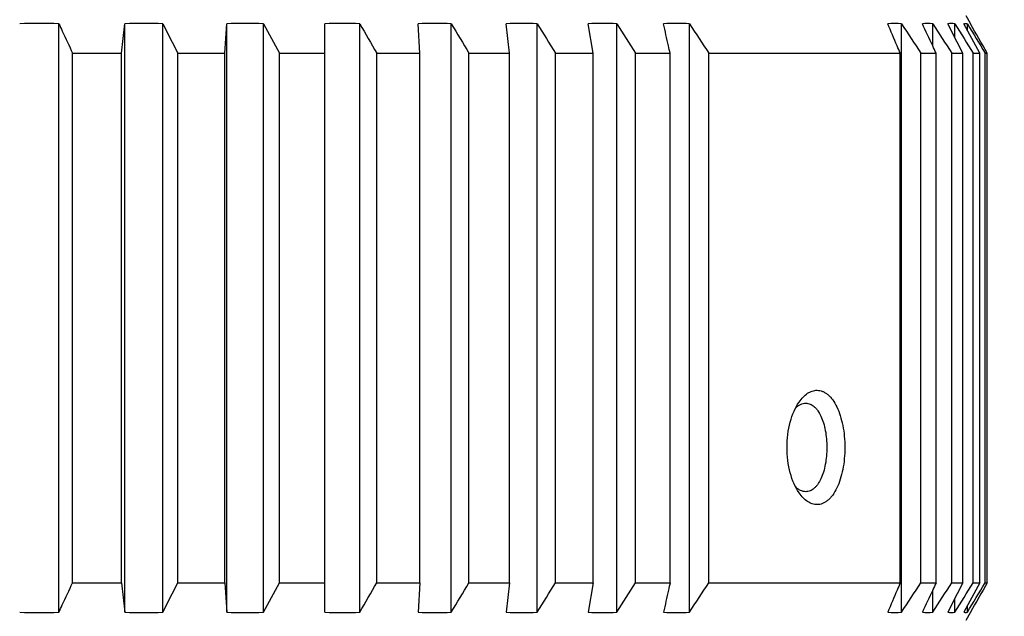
# Model space of a CAD drawing. Header units: millimetres. Extents: x 115 to 346, y 101 to 237.
# Tile 7 of 15: x 164 to 194, y 134 to 153. Entities that reach past the tile are written whole.
import ezdxf

# ---------------------------------------------------------------- set-up
doc = ezdxf.new("R2010")
doc.units = ezdxf.units.MM
doc.header["$LTSCALE"] = 23.1
doc.header["$PDMODE"] = 3
doc.header["$PDSIZE"] = 8
doc.layers.get('0').update_dxf_attribs({"linetype": 'CONTINUOUS'})
doc.layers.get('Defpoints').update_dxf_attribs({"linetype": 'CONTINUOUS'})
doc.layers.add('02___PRT_ALL_AXES', color=7, linetype='CONTINUOUS')
doc.styles.get("Standard").update_dxf_attribs({"font": 'txt', "width": 0.6})
doc.dimstyles.new('DIMSTYLE_1', dxfattribs={"dimtxt": 3.5, "dimasz": 3, "dimexe": 1.5, "dimexo": 0.8, "dimgap": 0.875, "dimtad": 1, "dimlfac": 0.75, "dimdsep": 46, "dimtxsty": 'STANDARD', "dimblk": '_FILLED', "dimblk1": '_FILLED', "dimblk2": '_FILLED', "dimcen": 0.09, "dimadec": 3, "dimazin": 2, "dimtp": 0.001, "dimtm": 0.001, "dimtfac": 1, "dimtofl": 0, "dimtmove": 0, "dimatfit": 3, "dimldrblk": '_FILLED', "dimfxl": 1, "dimtolj": 1, "dimarcsym": 0})

# ---------------------------------------------------------------- blocks, each defined once
blk = doc.blocks.new('_FILLED')
at = {"color": 0, "linetype": 'ByBlock'}
blk.add_solid([(0, 0), (-1, 0.167), (-1, -0.167)], dxfattribs=at)
blk = doc.blocks.new('*D1')
at = {"color": 0, "linetype": 'Continuous', "lineweight": -2}
for p, q in [((193.547, 221.284), (214.853, 221.284)), ((213.353, 116.688), (213.353, 218.284)), ((193.814, 113.688), (214.853, 113.688))]:
    blk.add_line(p, q, dxfattribs=at)
at = {"layer": 'Defpoints', "color": 0}
for p in [(192.747, 221.284), (213.353, 221.284), (193.014, 113.688)]:
    blk.add_point(p, dxfattribs=at)
at = {"color": 0, "lineweight": -2, "xscale": 3, "yscale": 3, "zscale": 3}
for p, rotation in [((213.353, 221.284), 90), ((213.353, 113.688), 270)]:
    blk.add_blockref('_FILLED', p, dxfattribs=dict(at, rotation=rotation))
at = {"color": 0, "insert": (202.561, 167.486), "char_height": 3.5, "attachment_point": 2, "rotation": 90, "line_spacing_factor": 0.9}
blk.add_mtext('\\A1;Max:98.2\\PMin:80.2', dxfattribs=at)

msp = doc.modelspace()

# ---------------------------------------------------------------- linework, layer by layer
at = {"layer": '02___PRT_ALL_AXES', "linetype": 'Continuous'}
for p, q in [((192.8814, 152.7899), (192.7475, 153.0218)), ((164.7271, 134.5948), (164.7271, 152.7821)), ((166.6587, 151.8671), (166.7635, 152.7821)), ((166.7635, 134.5948), (166.7635, 152.7821)), ((167.9389, 134.5948), (167.9389, 152.7821)), ((169.859, 151.8671), (169.9116, 152.7821)), ((169.9116, 134.5948), (169.9116, 152.7821)), ((171.0452, 134.5948), (171.0452, 152.7821)), ((172.9392, 134.5948), (172.9392, 152.7821)), ((174.0224, 134.5948), (174.0224, 152.7821)), ((175.8758, 151.8671), (175.8232, 152.7821)), ((176.8479, 134.5948), (176.8479, 152.7821)), ((178.6466, 151.8671), (178.5419, 152.7821)), ((179.5, 134.5948), (179.5, 152.7821)), ((181.2304, 151.8671), (181.0743, 152.7821)), ((181.9588, 134.5948), (181.9588, 152.7821)), ((184.2053, 134.5948), (184.2053, 152.7821)), ((190.7548, 134.5948), (190.7548, 152.7821)), ((191.7206, 152.088), (191.7206, 152.7821)), ((192.3999, 152.3525), (192.3999, 152.7821)), ((192.7877, 152.5805), (192.7877, 152.7821)), ((192.8808, 152.7821), (192.8808, 152.7909)), ((165.1536, 135.5098), (165.1536, 151.8671)), ((165.1536, 151.8671), (166.6587, 151.8671)), ((166.6587, 135.5098), (166.6587, 151.8671)), ((168.401, 135.5098), (168.401, 151.8671)), ((168.401, 151.8671), (169.859, 151.8671)), ((169.859, 135.5098), (169.859, 151.8671)), ((171.5393, 135.5098), (171.5393, 151.8671)), ((171.5393, 151.8671), (172.9392, 151.8671)), ((174.5448, 135.5098), (174.5448, 151.8671)), ((174.5448, 151.8671), (175.8758, 151.8671)), ((175.8758, 135.5098), (175.8758, 151.8671)), ((177.3946, 151.8671), (178.6466, 151.8671)), ((177.3946, 135.5098), (177.3946, 151.8671)), ((178.6466, 135.5098), (178.6466, 151.8671)), ((180.0669, 151.8671), (181.2304, 151.8671)), ((180.0669, 135.5098), (180.0669, 151.8671)), ((181.2304, 135.5098), (181.2304, 151.8671)), ((182.5414, 151.8671), (183.6076, 151.8671)), ((182.5414, 135.5098), (182.5414, 151.8671)), ((183.6076, 135.5098), (183.6076, 151.8671)), ((184.7994, 151.8671), (190.7147, 151.8671)), ((184.7994, 135.5098), (184.7994, 151.8671)), ((190.7147, 135.5098), (190.7147, 151.8671)), ((191.3488, 151.8671), (191.8234, 151.8671)), ((191.3488, 135.5098), (191.3488, 151.8671)), ((191.8234, 135.5098), (191.8234, 151.8671)), ((192.3033, 151.8671), (192.6448, 151.8671)), ((192.3033, 135.5098), (192.3033, 151.8671)), ((192.6448, 135.5098), (192.6448, 151.8671)), ((192.9668, 151.8671), (193.1728, 151.8671)), ((192.9668, 135.5098), (192.9668, 151.8671)), ((193.1728, 135.5098), (193.1728, 151.8671)), ((193.3344, 151.8671), (193.4032, 151.8671)), ((193.3344, 135.5098), (193.3344, 151.8671)), ((193.4032, 135.5098), (193.4032, 151.8671)), ((165.1536, 135.5098), (166.6587, 135.5098)), ((166.6587, 135.5098), (166.7635, 134.5948)), ((168.401, 135.5098), (169.859, 135.5098)), ((169.859, 135.5098), (169.9116, 134.5948)), ((171.5393, 135.5098), (172.9392, 135.5098)), ((174.5448, 135.5098), (175.8758, 135.5098)), ((175.8758, 135.5098), (175.8232, 134.5948)), ((177.3946, 135.5098), (178.6466, 135.5098)), ((178.6466, 135.5098), (178.5419, 134.5948)), ((180.0669, 135.5098), (181.2304, 135.5098)), ((181.2304, 135.5098), (181.0743, 134.5948)), ((182.5414, 135.5098), (183.6076, 135.5098)), ((184.7994, 135.5098), (190.7147, 135.5098)), ((191.3488, 135.5098), (191.8234, 135.5098)), ((192.3033, 135.5098), (192.6448, 135.5098)), ((192.9668, 135.5098), (193.1728, 135.5098)), ((193.3344, 135.5098), (193.4032, 135.5098)), ((191.7206, 134.5948), (191.7206, 135.289)), ((192.3999, 134.5948), (192.3999, 135.0245)), ((192.7877, 134.5948), (192.7877, 134.7964)), ((192.7475, 134.3551), (192.8814, 134.5871)), ((192.8808, 134.5948), (192.8808, 134.5861))]:
    msp.add_line(p, q, dxfattribs=at)
for centre, radius, start, end in [((164.123, 131.8745), 20.9164, 88.34497, 91.65503), ((167.3512, 132.9945), 19.7964, 88.29881, 91.70119), ((170.4784, 134.3752), 18.4157, 88.23621, 91.76379), ((173.4808, 135.9747), 16.8162, 88.15427, 91.84573), ((176.3356, 137.7444), 15.0465, 88.04879, 91.95121), ((179.021, 139.6305), 13.1604, 87.91372, 92.08628), ((181.5165, 141.5839), 11.207, 87.73849, 92.26151), ((183.8033, 143.529), 9.2619, 87.51232, 92.48768), ((190.5409, 150.1647), 2.6261, 85.32794, 94.67206), ((191.5587, 151.2858), 1.5051, 83.82592, 96.17408), ((192.2913, 152.111), 0.6799, 80.8085, 99.1915), ((164.123, 155.5025), 20.9164, 268.34497, 271.65503), ((167.3512, 154.3825), 19.7964, 268.29881, 271.70119), ((170.4784, 153.0018), 18.4157, 268.23621, 271.76379), ((173.4808, 151.4023), 16.8162, 268.15427, 271.84573), ((176.3356, 149.6326), 15.0465, 268.04879, 271.95121), ((179.021, 147.7464), 13.1604, 267.91372, 272.08628), ((181.5165, 145.7931), 11.207, 267.73849, 272.26151), ((183.8033, 143.848), 9.2619, 267.51232, 272.48768), ((190.5409, 137.2122), 2.6261, 265.32794, 274.67206), ((191.5587, 136.0911), 1.5051, 263.82592, 276.17408), ((192.2913, 135.266), 0.6799, 260.8085, 279.1915)]:
    msp.add_arc(centre, radius, start, end, dxfattribs=at)
for points, knots in [([(164.7271, 152.7821), (164.7627, 152.7059), (164.905, 152.401), (165.0472, 152.096), (165.1536, 151.8671)], [0, 0, 0, 0, 0.2499519, 1, 1, 1, 1]), ([(183.6076, 151.8671), (183.5905, 151.9434), (183.5218, 152.2484), (183.453, 152.5534), (183.4013, 152.7821)], [0, 0, 0, 0, 0.2500976, 1, 1, 1, 1]), ([(190.7147, 151.8671), (190.6824, 151.9434), (190.5534, 152.2485), (190.4241, 152.5535), (190.327, 152.7821)], [0, 0, 0, 0, 0.2500578, 1, 1, 1, 1]), ([(191.8234, 151.8671), (191.7879, 151.9434), (191.6459, 152.2485), (191.5037, 152.5535), (191.3968, 152.7821)], [0, 0, 0, 0, 0.2500477, 1, 1, 1, 1]), ([(187.5884, 141.0903), (187.6266, 141.1458), (187.7067, 141.2456), (187.845, 141.3637), (187.9702, 141.4266), (188.0705, 141.4511), (188.12, 141.4552), (188.1445, 141.4551)], [0, 0, 0, 0, 0.2929668, 0.5529637, 0.7849764, 0.8938306, 1, 1, 1, 1]), ([(188.1445, 141.4551), (188.1735, 141.4552), (188.2323, 141.4494), (188.3187, 141.4236), (188.4024, 141.3809), (188.4828, 141.3221), (188.5592, 141.2478), (188.6586, 141.1245), (188.7676, 140.9337), (188.8698, 140.6663), (188.9453, 140.3619), (188.9915, 140.0318), (189.007, 139.6885), (188.9915, 139.3452), (188.9453, 139.0151), (188.8698, 138.7107), (188.7676, 138.4433), (188.6586, 138.2525), (188.5592, 138.1292), (188.4828, 138.0548), (188.4024, 137.996), (188.3187, 137.9534), (188.2323, 137.9276), (188.1735, 137.9218), (188.1445, 137.9218)], [0, 0, 0, 0, 0.0204765, 0.0413686, 0.0632055, 0.086424, 0.1113464, 0.1381794, 0.1978405, 0.2653364, 0.3395039, 0.4184912, 0.5, 0.5815088, 0.6604961, 0.7346636, 0.8021595, 0.8618206, 0.8886536, 0.9135759, 0.9367946, 0.9586314, 0.9795235, 1, 1, 1, 1]), ([(187.5884, 138.2867), (187.5278, 138.3743), (187.4203, 138.5751), (187.3054, 138.9127), (187.2332, 139.2903), (187.2087, 139.6885), (187.2332, 140.0867), (187.3054, 140.4643), (187.4203, 140.8019), (187.5279, 141.0026), (187.5884, 141.0903)], [0, 0, 0, 0, 0.1087473, 0.2308966, 0.3628641, 0.5000002, 0.6371363, 0.7691038, 0.8912529, 1, 1, 1, 1]), ([(187.4764, 140.902), (187.5006, 140.926), (187.5502, 140.9688), (187.631, 141.018), (187.7139, 141.0482), (187.7705, 141.0551), (187.798, 141.0551)], [0, 0, 0, 0, 0.2796708, 0.5360784, 0.7738488, 1, 1, 1, 1]), ([(187.798, 141.0551), (187.8204, 141.0551), (187.8656, 141.0507), (187.9318, 141.0305), (187.9959, 140.9972), (188.0572, 140.9513), (188.1152, 140.8933), (188.1904, 140.7973), (188.2723, 140.6491), (188.3488, 140.4422), (188.4048, 140.2072), (188.439, 139.9528), (188.4505, 139.6885), (188.439, 139.4242), (188.4048, 139.1698), (188.3488, 138.9348), (188.2723, 138.7278), (188.1904, 138.5797), (188.1152, 138.4837), (188.0572, 138.4257), (187.9959, 138.3798), (187.9318, 138.3465), (187.8656, 138.3263), (187.8204, 138.3218), (187.798, 138.3218)], [0, 0, 0, 0, 0.0204497, 0.0412876, 0.0630658, 0.0862378, 0.1111355, 0.1379681, 0.1976867, 0.2652702, 0.3395022, 0.4185076, 0.5, 0.5814924, 0.6604979, 0.7347299, 0.8023134, 0.8620319, 0.8888645, 0.9137622, 0.9369343, 0.9587125, 0.9795505, 1, 1, 1, 1]), ([(187.798, 138.3218), (187.7705, 138.3218), (187.7139, 138.3288), (187.631, 138.359), (187.5502, 138.4081), (187.5006, 138.451), (187.4764, 138.4749)], [0, 0, 0, 0, 0.2261506, 0.4639215, 0.720329, 1, 1, 1, 1]), ([(188.1445, 137.9218), (188.12, 137.9218), (188.0705, 137.9259), (187.9702, 137.9503), (187.845, 138.0133), (187.7067, 138.1314), (187.6266, 138.2312), (187.5884, 138.2867)], [0, 0, 0, 0, 0.1061695, 0.2150232, 0.447036, 0.7070329, 1, 1, 1, 1]), ([(164.7271, 134.5948), (164.7627, 134.671), (164.905, 134.976), (165.0472, 135.281), (165.1536, 135.5098)], [0, 0, 0, 0, 0.2499519, 1, 1, 1, 1]), ([(183.6076, 135.5098), (183.5905, 135.4336), (183.5218, 135.1285), (183.453, 134.8235), (183.4013, 134.5948)], [0, 0, 0, 0, 0.2500976, 1, 1, 1, 1]), ([(190.7147, 135.5098), (190.6824, 135.4336), (190.5534, 135.1285), (190.4241, 134.8235), (190.327, 134.5948)], [0, 0, 0, 0, 0.2500578, 1, 1, 1, 1]), ([(191.8234, 135.5098), (191.7879, 135.4336), (191.6459, 135.1285), (191.5037, 134.8235), (191.3968, 134.5948)], [0, 0, 0, 0, 0.2500477, 1, 1, 1, 1])]:
    msp.add_open_spline(points, degree=3, knots=knots, dxfattribs=at)
for points in [[(167.9389, 152.7821), (168.0932, 152.4773), (168.2472, 152.1722), (168.401, 151.8671)], [(171.0452, 152.7821), (171.2102, 152.4773), (171.3749, 152.1723), (171.5393, 151.8671)], [(174.0224, 152.7821), (174.1968, 152.4773), (174.371, 152.1723), (174.5448, 151.8671)], [(176.8479, 152.7821), (177.0304, 152.4773), (177.2126, 152.1723), (177.3946, 151.8671)], [(179.5, 152.7821), (179.6893, 152.4773), (179.8782, 152.1723), (180.0669, 151.8671)], [(181.9588, 152.7821), (182.1533, 152.4773), (182.3475, 152.1723), (182.5414, 151.8671)], [(184.2053, 152.7821), (184.4036, 152.4773), (184.6016, 152.1723), (184.7994, 151.8671)], [(190.7548, 152.7821), (190.9531, 152.4773), (191.1511, 152.1723), (191.3488, 151.8671)], [(191.7206, 152.7821), (191.9151, 152.4773), (192.1093, 152.1723), (192.3033, 151.8671)], [(192.6448, 151.8671), (192.491, 152.1722), (192.337, 152.4773), (192.1827, 152.7821)], [(192.3999, 152.7821), (192.5892, 152.4773), (192.7781, 152.1723), (192.9668, 151.8671)], [(192.6786, 152.7821), (192.6962, 152.7878), (192.7331, 152.794), (192.7701, 152.7878), (192.7877, 152.7821)], [(193.1728, 151.8671), (193.0083, 152.1723), (192.8436, 152.4773), (192.6786, 152.7821)], [(192.7877, 152.7821), (192.9702, 152.4773), (193.1524, 152.1723), (193.3344, 151.8671)], [(193.4032, 151.8671), (193.2293, 152.1723), (193.0552, 152.4773), (192.8808, 152.7821)], [(167.9389, 134.5948), (168.0932, 134.8997), (168.2472, 135.2047), (168.401, 135.5098)], [(171.0452, 134.5948), (171.2102, 134.8997), (171.3749, 135.2047), (171.5393, 135.5098)], [(174.0224, 134.5948), (174.1968, 134.8997), (174.371, 135.2047), (174.5448, 135.5098)], [(176.8479, 134.5948), (177.0304, 134.8997), (177.2126, 135.2047), (177.3946, 135.5098)], [(179.5, 134.5948), (179.6893, 134.8996), (179.8782, 135.2047), (180.0669, 135.5098)], [(181.9588, 134.5948), (182.1533, 134.8996), (182.3475, 135.2047), (182.5414, 135.5098)], [(184.2053, 134.5948), (184.4036, 134.8996), (184.6016, 135.2047), (184.7994, 135.5098)], [(190.7548, 134.5948), (190.9531, 134.8996), (191.1511, 135.2047), (191.3488, 135.5098)], [(191.7206, 134.5948), (191.9151, 134.8996), (192.1093, 135.2047), (192.3033, 135.5098)], [(192.6448, 135.5098), (192.491, 135.2047), (192.337, 134.8997), (192.1827, 134.5948)], [(192.3999, 134.5948), (192.5892, 134.8996), (192.7781, 135.2047), (192.9668, 135.5098)], [(193.1728, 135.5098), (193.0083, 135.2047), (192.8436, 134.8997), (192.6786, 134.5948)], [(192.7877, 134.5948), (192.9702, 134.8997), (193.1524, 135.2047), (193.3344, 135.5098)], [(193.4032, 135.5098), (193.2293, 135.2047), (193.0552, 134.8997), (192.8808, 134.5948)], [(192.6786, 134.5948), (192.6962, 134.5892), (192.7331, 134.583), (192.7701, 134.5892), (192.7877, 134.5948)]]:
    msp.add_open_spline(points, degree=3, dxfattribs=at)

# ---------------------------------------------------------------- dimensions: what is measured, and where the dimension line sits
at = {"linetype": 'Continuous'}
dim = msp.add_linear_dim(base=(213.3526, 221.284), p1=(193.0141, 113.6885), p2=(192.7475, 221.284), angle=90, text='Max:98.2\\PMin:80.2', dimstyle='DIMSTYLE_1', dxfattribs=at)
dim.commit()
dim.dimension.update_dxf_attribs({"geometry": '*D1', "text_midpoint": (213.3526, 167.4862), "dimtype": 160})

doc.saveas('drawing.dxf')
